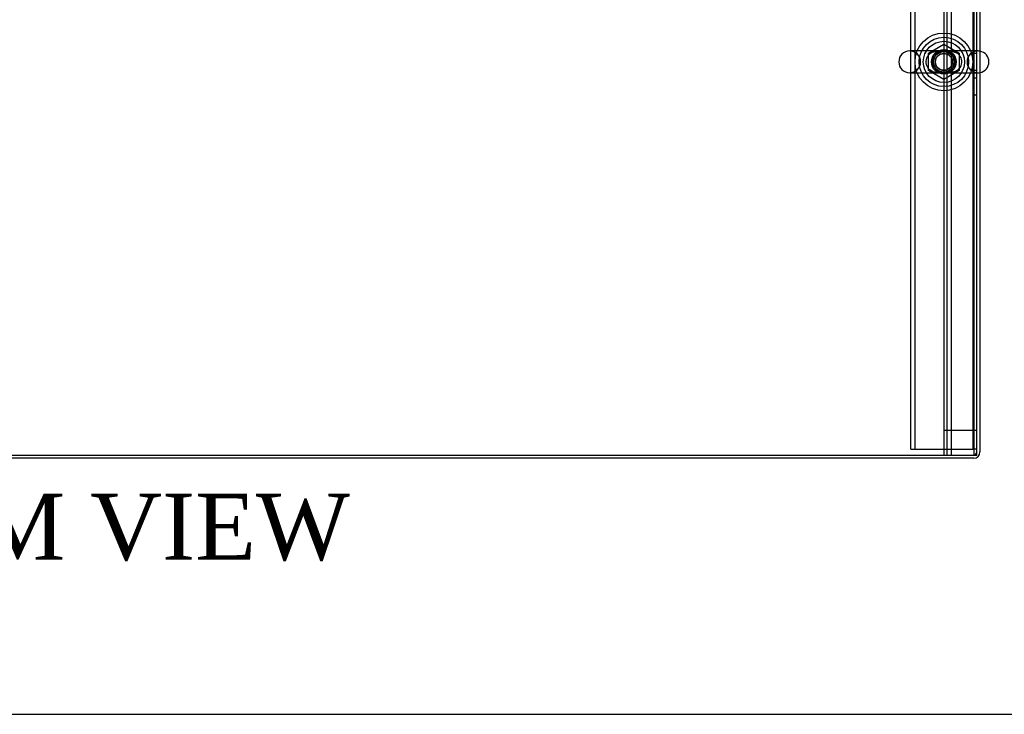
# Model space of a CAD drawing. Header units: inches. Extents: x 1 to 359, y -2 to 239.
# Tile 14 of 67: x 110 to 140, y 1 to 22. Entities that reach past the tile are written whole.
import ezdxf
from ezdxf.enums import TextEntityAlignment as Align
from ezdxf.lldxf.tags import DXFTag

# ---------------------------------------------------------------- set-up
doc = ezdxf.new("R2010")
doc.units = ezdxf.units.IN
doc.header["$MEASUREMENT"] = 0
for name, color, linetype in [('COM50677-1', 7, 'Continuous'), ('COM53964-2', 7, 'Continuous'), ('COM71298-7', 7, 'Continuous'), ('COM71299-7', 7, 'Continuous'), ('COM71301-7', 7, 'Continuous'), ('Default', 7, 'Continuous'), ('NTS18024', 7, 'Continuous'), ('SCS86414', 7, 'Continuous'), ('WAF25377', 7, 'Continuous'), ('WAM254785', 7, 'Continuous')]:
    doc.layers.add(name, color=color, linetype=linetype)
doc.styles.add('SEACAD_Times_New_Roman', font='times.ttf')
tags = doc.linetypes.add('HIDDEN2', pattern=[0.1875, 0.125, -0.0625]).pattern_tags.tags
tags[6:7] = [DXFTag(74, 4), DXFTag(75, 0), DXFTag(340, '0'), DXFTag(46, 0.0), DXFTag(50, 0.0), DXFTag(44, 0.0), DXFTag(45, 0.0)]
tags[4:5] = [DXFTag(74, 4), DXFTag(75, 0), DXFTag(340, '0'), DXFTag(46, 0.0), DXFTag(50, 0.0), DXFTag(44, 0.0), DXFTag(45, 0.0)]

# ---------------------------------------------------------------- blocks, each defined once
blk = doc.blocks.new('SE2')
at = {"layer": 'COM50677-1', "color": 7, "linetype": 'HIDDEN2'}
for p, q in [((137.141, 8.72), (137.141, 32.22)), ((137.266, 8.72), (137.266, 32.22)), ((139.016, 32.22), (139.016, 8.72)), ((137.141, 8.72), (137.266, 8.72)), ((137.266, 8.72), (137.326, 8.72)), ((137.326, 8.72), (138.956, 8.72)), ((138.956, 8.72), (139.016, 8.72)), ((139.141, 8.72), (139.016, 8.72))]:
    blk.add_line(p, q, dxfattribs=at)
blk.add_circle((138.141, 20.47), 0.375, dxfattribs=at)
at = {"layer": 'COM53964-2', "color": 7, "linetype": 'HIDDEN2'}
for p, q in [((138.141, 31.66), (138.141, 9.285)), ((138.236, 31.66), (138.236, 9.285)), ((138.362, 31.66), (138.362, 9.285)), ((139.046, 31.66), (139.046, 9.285)), ((139.141, 20.722), (139.046, 20.722)), ((139.046, 20.222), (139.141, 20.222)), ((139.141, 19.974), (139.046, 19.974)), ((139.046, 19.474), (139.141, 19.474)), ((138.279, 9.285), (138.141, 9.285)), ((138.141, 9.285), (138.141, 8.537)), ((138.236, 9.285), (138.236, 8.537)), ((139.003, 9.285), (138.279, 9.285)), ((138.362, 9.285), (138.362, 8.537)), ((139.141, 9.285), (139.003, 9.285)), ((139.046, 9.285), (139.046, 8.537))]:
    blk.add_line(p, q, dxfattribs=at)
at = {"layer": 'COM71298-7', "color": 7, "linetype": 'HIDDEN2'}
blk.add_circle((138.141, 20.47), 0.344, dxfattribs=at)
at = {"layer": 'COM71299-7', "color": 7, "linetype": 'Continuous'}
for p, q in [((139.141, 8.537), (139.141, 32.312)), ((79.271, 8.537), (139.141, 8.537))]:
    blk.add_line(p, q, dxfattribs=at)
at = {"layer": 'COM71301-7', "color": 7, "linetype": 'Continuous'}
for p, q in [((139.236, 32.407), (139.236, 8.632)), ((139.046, 8.442), (109.396, 8.442))]:
    blk.add_line(p, q, dxfattribs=at)
at = {"layer": 'COM71301-7', "color": 7, "linetype": 'HIDDEN2'}
blk.add_arc((139.046, 8.632), 0.095, 270, 0, dxfattribs=at)
at = {"layer": 'COM71301-7', "color": 7, "linetype": 'Continuous'}
blk.add_arc((139.046, 8.632), 0.19, 270, 0, dxfattribs=at)
at = {"layer": 'NTS18024', "color": 7, "linetype": 'HIDDEN2'}
for p, q in [((137.676, 20.733), (138.145, 21.008)), ((138.145, 21.008), (138.606, 20.733)), ((137.676, 20.207), (137.676, 20.733)), ((138.606, 20.733), (138.606, 20.207)), ((138.141, 19.935), (137.676, 20.207)), ((138.606, 20.207), (138.141, 19.935))]:
    blk.add_line(p, q, dxfattribs=at)
for radius in [0.312, 0.263]:
    blk.add_circle((138.141, 20.47), radius, dxfattribs=at)
at = {"layer": 'SCS86414', "color": 7, "linetype": 'HIDDEN2'}
for p, q in [((138.151, 20.802), (137.105, 20.802)), ((139.177, 20.802), (138.151, 20.802)), ((137.105, 20.139), (138.112, 20.139)), ((138.112, 20.139), (139.177, 20.139))]:
    blk.add_line(p, q, dxfattribs=at)
for radius in [0.625, 0.312, 0.252]:
    blk.add_circle((138.141, 20.47), radius, dxfattribs=at)
for centre, start, end in [((137.105, 20.47), 90, 270), ((137.105, 20.47), 270, 90), ((139.177, 20.47), 90, 270), ((139.177, 20.47), 79.6868, 90), ((139.177, 20.47), 270, 280.3132)]:
    blk.add_arc(centre, 0.331, start, end, dxfattribs=at)
at = {"layer": 'SCS86414', "color": 7, "linetype": 'Continuous'}
blk.add_arc((139.177, 20.47), 0.331, 280.3132, 79.6868, dxfattribs=at)
at = {"layer": 'SCS86414', "color": 7, "linetype": 'HIDDEN2'}
for points, knots in [([(137.663, 20.664), (137.624, 20.615), (137.598, 20.554), (137.59, 20.423), (137.609, 20.358), (137.676, 20.252), (137.723, 20.212), (137.801, 20.171), (137.828, 20.16), (137.883, 20.144), (137.911, 20.139), (137.969, 20.133), (137.998, 20.132), (138.059, 20.131), (138.091, 20.132), (138.129, 20.132), (138.135, 20.132), (138.141, 20.132)], [0, 0, 0, 0, 0.0625, 0.0625, 0.125, 0.125, 0.1875, 0.1875, 0.21875, 0.21875, 0.25, 0.25, 0.28125, 0.28125, 0.3125, 0.3125, 0.3181507, 0.3181507, 0.3181507, 0.3181507]), ([(138.107, 20.809), (138.092, 20.809), (138.077, 20.809), (138.032, 20.81), (138.002, 20.81), (137.913, 20.804), (137.858, 20.793), (137.751, 20.748), (137.701, 20.713), (137.663, 20.664)], [0.8292311, 0.8292311, 0.8292311, 0.8292311, 0.84375, 0.84375, 0.875, 0.875, 0.9375, 0.9375, 1, 1, 1, 1]), ([(137.717, 20.718), (137.741, 20.735), (137.767, 20.749), (137.847, 20.783), (137.905, 20.794), (137.993, 20.801), (138.023, 20.802), (138.085, 20.802), (138.118, 20.801), (138.214, 20.802), (138.276, 20.803), (138.394, 20.791), (138.451, 20.778), (138.519, 20.747), (138.534, 20.739), (138.548, 20.73)], [0.0315249, 0.0315249, 0.0315249, 0.0315249, 0.0625, 0.0625, 0.125, 0.125, 0.15625, 0.15625, 0.1875, 0.1875, 0.25, 0.25, 0.3125, 0.3125, 0.3299994, 0.3299994, 0.3299994, 0.3299994]), ([(138.187, 20.132), (138.198, 20.132), (138.209, 20.132), (138.251, 20.131), (138.281, 20.131), (138.369, 20.137), (138.424, 20.148), (138.531, 20.193), (138.581, 20.228), (138.657, 20.324), (138.684, 20.386), (138.692, 20.517), (138.673, 20.582), (138.623, 20.662), (138.603, 20.685), (138.558, 20.726), (138.534, 20.742), (138.456, 20.784), (138.401, 20.798), (138.314, 20.808), (138.284, 20.809), (138.224, 20.81), (138.193, 20.809), (138.161, 20.808)], [0.3329074, 0.3329074, 0.3329074, 0.3329074, 0.34375, 0.34375, 0.375, 0.375, 0.4375, 0.4375, 0.5, 0.5, 0.5625, 0.5625, 0.625, 0.625, 0.65625, 0.65625, 0.6875, 0.6875, 0.75, 0.75, 0.78125, 0.78125, 0.8119496, 0.8119496, 0.8119496, 0.8119496]), ([(138.554, 20.215), (138.533, 20.201), (138.511, 20.19), (138.435, 20.158), (138.377, 20.147), (138.259, 20.138), (138.195, 20.139), (138.099, 20.139), (138.067, 20.139), (138.005, 20.14), (137.975, 20.141), (137.886, 20.15), (137.829, 20.163), (137.755, 20.198), (137.735, 20.21), (137.715, 20.224)], [0.5366041, 0.5366041, 0.5366041, 0.5366041, 0.5625, 0.5625, 0.625, 0.625, 0.6875, 0.6875, 0.71875, 0.71875, 0.75, 0.75, 0.8125, 0.8125, 0.8370984, 0.8370984, 0.8370984, 0.8370984])]:
    blk.add_open_spline(points, degree=3, knots=knots, dxfattribs=at)
at = {"layer": 'WAF25377', "color": 7, "linetype": 'HIDDEN2'}
for radius in [0.875, 0.34]:
    blk.add_circle((138.141, 20.47), radius, dxfattribs=at)
at = {"layer": 'WAM254785', "color": 7, "linetype": 'HIDDEN2'}
for radius in [0.75, 0.312]:
    blk.add_circle((138.141, 20.47), radius, dxfattribs=at)
blk = doc.blocks.new('BORDER')
at = {"layer": 'Default', "color": 7, "linetype": 'Continuous'}
blk.add_line((-41.86, 0), (0, 0), dxfattribs=at)

msp = doc.modelspace()

# ---------------------------------------------------------------- block references
at = {"layer": 'Default', "color": 7, "xscale": 8.55, "yscale": 8.55, "zscale": 8.55}
msp.add_blockref('BORDER', (359.223, 0.67), dxfattribs=at)
at = {"layer": 'Default'}
msp.add_blockref('SE2', (0, 0), dxfattribs=at)

# ---------------------------------------------------------------- texts
at = {"layer": 'Default', "color": 7, "linetype": 'Continuous', "style": 'SEACAD_Times_New_Roman'}
msp.add_text('BOTTOM VIEW', height=2, dxfattribs=at).set_placement((98.732, 7.362), align=Align.TOP_LEFT)

doc.saveas('drawing.dxf')
